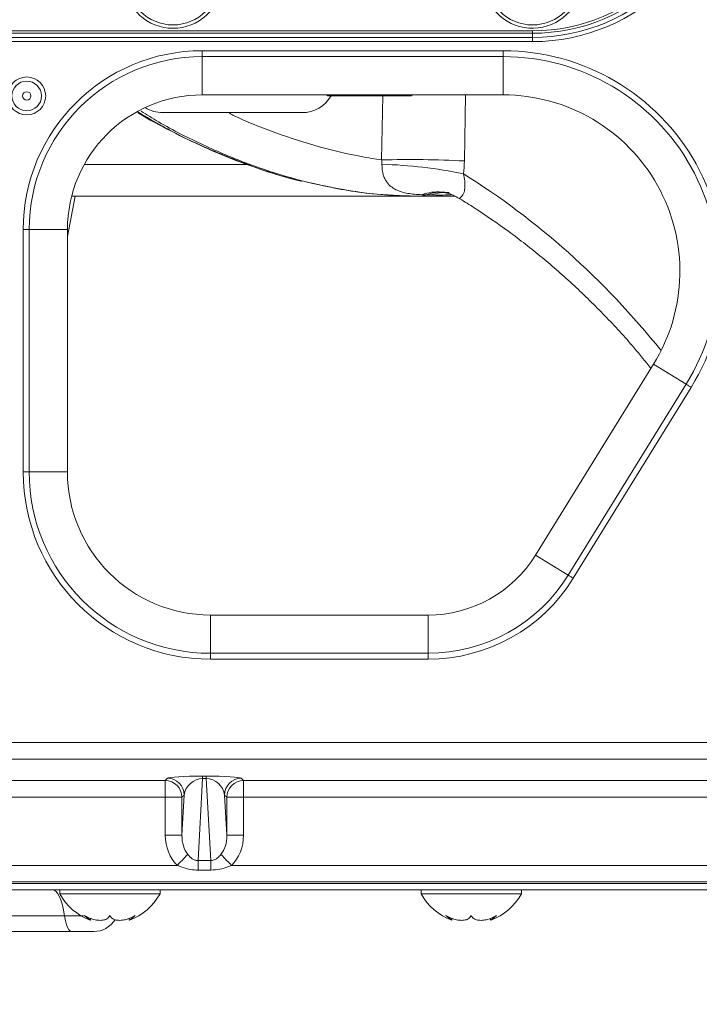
# Model space of a CAD drawing. Header units: millimetres. Extents: x 0 to 8410, y 0 to 5940.
# Tile 90 of 256: x 3494 to 3575, y 1379 to 1497. Entities that reach past the tile are written whole.
import ezdxf

# ---------------------------------------------------------------- set-up
doc = ezdxf.new("R2010")
doc.units = ezdxf.units.MM
doc.header["$LTSCALE"] = 10
doc.styles.add('SLDTEXTSTYLE0', font='TXT', dxfattribs={"width": 0.605})
doc.dimstyles.new('SLDDIMSTYLE0', dxfattribs={"dimtxt": 50, "dimasz": 50, "dimexe": 0, "dimexo": 0.0625, "dimgap": 12.5, "dimtad": 1, "dimtoh": 1, "dimdec": 1, "dimrnd": 1e-09, "dimzin": 12, "dimdsep": 46, "dimtxsty": 'SLDTEXTSTYLE0', "dimsah": 1, "dimcen": 0.09, "dimadec": 0, "dimazin": 0, "dimtfac": 1, "dimtofl": 0, "dimtmove": 0, "dimatfit": 3, "dimfxl": 1, "dimfrac": 2, "dimtolj": 1, "dimtzin": 12, "dimarcsym": 0})
doc.dimstyles.new('SLDDIMSTYLE2', dxfattribs={"dimtxt": 50, "dimasz": 50, "dimexe": 0, "dimexo": 0.0625, "dimgap": 12.5, "dimtad": 1, "dimtoh": 1, "dimdec": 1, "dimrnd": 1e-09, "dimzin": 12, "dimdsep": 46, "dimtxsty": 'SLDTEXTSTYLE0', "dimsah": 1, "dimcen": 0.09, "dimadec": 0, "dimazin": 0, "dimtfac": 1, "dimtofl": 0, "dimtmove": 0, "dimatfit": 3, "dimfxl": 1, "dimfrac": 2, "dimtolj": 1, "dimtzin": 12, "dimarcsym": 0})

# ---------------------------------------------------------------- blocks, each defined once
blk = doc.blocks.new('*D23')
at = {"color": 7, "linetype": 'Continuous', "lineweight": 0}
for p, q in [((3671.8, 2078.39), (3671.8, 1024.66)), ((3434.8, 1247.6), (3434.8, 1024.66)), ((3434.8, 1039.66), (3671.8, 1039.66)), ((3671.8, 1039.66), (4144.45, 1039.66))]:
    blk.add_line(p, q, dxfattribs=at)
for points in [[(3434.8, 1039.66), (3484.8, 1032.16), (3484.8, 1047.16)], [(3671.8, 1039.66), (3621.8, 1047.16), (3621.8, 1032.16)]]:
    blk.add_solid(points, dxfattribs=at)
at = {"color": 7, "linetype": 'Continuous', "lineweight": 0, "char_height": 50, "attachment_point": 1, "style": 'SLDTEXTSTYLE0'}
for s, insert in [(' (2x M8)', (3876.76, 1104.11)), ('237', (3762.19, 1104.11))]:
    blk.add_mtext(s, dxfattribs=dict(at, insert=insert))
blk = doc.blocks.new('*D24')
at = {"color": 7, "linetype": 'Continuous', "lineweight": 0}
for p, q in [((3691.8, 2378.39), (3691.8, 1122.08)), ((3671.8, 2078.39), (3671.8, 1122.08)), ((3671.8, 1137.08), (3571.8, 1137.08)), ((3671.8, 1137.08), (3691.8, 1137.08)), ((3691.8, 1137.08), (4112.05, 1137.08))]:
    blk.add_line(p, q, dxfattribs=at)
for points in [[(3671.8, 1137.08), (3621.8, 1144.58), (3621.8, 1129.58)], [(3691.8, 1137.08), (3741.8, 1129.58), (3741.8, 1144.58)]]:
    blk.add_solid(points, dxfattribs=at)
at = {"color": 7, "linetype": 'Continuous', "lineweight": 0, "char_height": 50, "attachment_point": 1, "style": 'SLDTEXTSTYLE0'}
for s, insert in [(' (2x M8)', (3844.36, 1201.53)), ('20', (3767.98, 1201.53))]:
    blk.add_mtext(s, dxfattribs=dict(at, insert=insert))
blk = doc.blocks.new('*D25')
at = {"color": 7, "linetype": 'Continuous', "lineweight": 0}
for p, q in [((3699.8, 2693.39), (3699.8, 1221.93)), ((3671.8, 2078.39), (3671.8, 1221.93)), ((3671.8, 1236.93), (3571.8, 1236.93)), ((3671.8, 1236.93), (3699.8, 1236.93)), ((3699.8, 1236.93), (4112.05, 1236.93))]:
    blk.add_line(p, q, dxfattribs=at)
for points in [[(3671.8, 1236.93), (3621.8, 1244.43), (3621.8, 1229.43)], [(3699.8, 1236.93), (3749.8, 1229.43), (3749.8, 1244.43)]]:
    blk.add_solid(points, dxfattribs=at)
at = {"color": 7, "linetype": 'Continuous', "lineweight": 0, "char_height": 50, "attachment_point": 1, "style": 'SLDTEXTSTYLE0'}
for s, insert in [(' (2x M8)', (3844.36, 1301.39)), ('28', (3767.98, 1301.39))]:
    blk.add_mtext(s, dxfattribs=dict(at, insert=insert))

msp = doc.modelspace()

# ---------------------------------------------------------------- linework, layer by layer
at = {"color": 8, "linetype": 'Continuous', "lineweight": 0}
for p, q in [((3473.238699, 1495.844767), (3555.30418, 1495.844767)), ((3555.30418, 1495.844767), (3555.30418, 1495.544762)), ((3555.30418, 1495.544762), (3555.30418, 1495.044768)), ((3555.30418, 1494.544767), (3475.746292, 1494.544767)), ((3555.30418, 1495.044768), (3555.30418, 1494.544767)), ((3515.804182, 1493.458979), (3551.804181, 1493.458979)), ((3515.804182, 1492.751874), (3515.804182, 1493.458979)), ((3551.804181, 1492.751874), (3551.804181, 1493.458979)), ((3551.804181, 1492.751874), (3515.804182, 1492.751874)), ((3515.804182, 1488.172353), (3515.804182, 1492.751874)), ((3551.804181, 1488.172353), (3551.804181, 1492.751874)), ((3537.260297, 1480.384685), (3537.412177, 1488.044761)), ((3547.299843, 1488.172353), (3547.150354, 1480.258569)), ((3501.683104, 1479.835421), (3521.267619, 1479.835421)), ((3500.595111, 1476.044767), (3499.676596, 1471.222066)), ((3494.389969, 1443.044763), (3494.389969, 1472.044766)), ((3495.097074, 1472.044766), (3494.389969, 1472.044766)), ((3495.097074, 1472.044766), (3495.097074, 1443.044763)), ((3499.676596, 1472.044766), (3495.097074, 1472.044766)), ((3569.781821, 1455.94614), (3573.678564, 1453.540452)), ((3559.573125, 1430.692338), (3573.678564, 1453.540452)), ((3574.280258, 1453.168996), (3560.174804, 1430.320885)), ((3495.097074, 1443.044763), (3494.389969, 1443.044763)), ((3495.097074, 1443.044763), (3499.676596, 1443.044763)), ((3559.573125, 1430.692338), (3555.676374, 1433.098026)), ((3516.804184, 1421.337657), (3516.804184, 1425.917175)), ((3542.804185, 1421.337657), (3542.804185, 1425.917175)), ((3516.804184, 1420.630552), (3516.804184, 1421.337657)), ((3516.804184, 1421.337657), (3542.804185, 1421.337657)), ((3542.804185, 1420.630552), (3542.804185, 1421.337657)), ((3542.804185, 1420.630552), (3516.804184, 1420.630552)), ((3445.550431, 1410.665041), (3586.557935, 1410.665041)), ((3586.557935, 1408.666259), (3445.550431, 1408.666259)), ((3450.735559, 1406.112168), (3511.372808, 1406.112168)), ((3511.372808, 1406.112168), (3511.641997, 1406.381363)), ((3511.372808, 1404.113388), (3511.372808, 1406.112168)), ((3515.844453, 1406.35271), (3515.295524, 1396.530302)), ((3515.844453, 1406.655396), (3516.263913, 1406.655396)), ((3515.844453, 1406.35271), (3515.844453, 1406.655396)), ((3516.263913, 1406.35271), (3515.844453, 1406.35271)), ((3516.263913, 1406.35271), (3516.263913, 1406.655396)), ((3516.812842, 1396.530302), (3516.263913, 1406.35271)), ((3520.466368, 1406.381363), (3520.735558, 1406.112168)), ((3520.735558, 1406.112168), (3581.372808, 1406.112168)), ((3520.735558, 1406.112168), (3520.735558, 1404.113388)), ((3511.372808, 1404.113388), (3450.735559, 1404.113388)), ((3511.372808, 1399.56563), (3511.372808, 1404.113388)), ((3511.372808, 1404.113388), (3513.371583, 1404.113388)), ((3513.371583, 1399.56563), (3513.64078, 1404.382581)), ((3513.64078, 1404.382581), (3513.371583, 1404.113388)), ((3513.371583, 1404.113388), (3513.371583, 1399.56563)), ((3518.467586, 1404.382581), (3518.736776, 1399.56563)), ((3518.736776, 1404.113388), (3518.467586, 1404.382581)), ((3518.736776, 1399.56563), (3518.736776, 1404.113388)), ((3518.736776, 1404.113388), (3520.735558, 1404.113388)), ((3520.735558, 1404.113388), (3520.735558, 1399.56563)), ((3581.372808, 1404.113388), (3520.735558, 1404.113388)), ((3511.372808, 1399.56563), (3513.371583, 1399.56563)), ((3520.735558, 1399.56563), (3518.736776, 1399.56563)), ((3515.295524, 1396.530302), (3516.812842, 1396.530302)), ((3515.295524, 1395.39956), (3515.295524, 1396.530302)), ((3516.812842, 1395.39956), (3516.812842, 1396.530302)), ((3449.285764, 1395.964916), (3512.822602, 1395.964916)), ((3516.812842, 1395.39956), (3515.295524, 1395.39956)), ((3519.285764, 1395.964916), (3582.822602, 1395.964916)), ((3605.145748, 1393.972527), (3264.462616, 1393.972527)), ((3499.320712, 1389.919765), (3467.490773, 1389.919765))]:
    msp.add_line(p, q, dxfattribs=at)
at = {"color": 7, "linetype": 'Continuous', "lineweight": 0}
for p, q in [((3474.084895, 1495.544762), (3555.30418, 1495.544762)), ((3475.522477, 1495.044768), (3555.30418, 1495.044768)), ((3551.804181, 1488.172353), (3515.804182, 1488.172353)), ((3530.676592, 1488.172353), (3530.804183, 1488.044761)), ((3530.804183, 1488.044761), (3540.804181, 1488.044761)), ((3540.804181, 1488.044761), (3540.931772, 1488.172353)), ((3527.74449, 1486.044765), (3511.075135, 1486.044765)), ((3541.480552, 1476.044767), (3500.180509, 1476.044767)), ((3541.73031, 1476.044767), (3541.558321, 1476.044767)), ((3546.046096, 1476.044767), (3541.73031, 1476.044767)), ((3499.676596, 1472.044766), (3499.676596, 1443.044763)), ((3555.676374, 1433.098026), (3569.781821, 1455.94614)), ((3516.804184, 1425.917175), (3542.804185, 1425.917175)), ((3264.282103, 1393.782298), (3605.326261, 1393.782298)), ((3581.427853, 1393.044764), (3288.180511, 1393.044764)), ((3498.75063, 1393.044764), (3498.75063, 1392.544764)), ((3510.750625, 1392.544764), (3510.750625, 1393.044764)), ((3541.979905, 1393.044764), (3541.979905, 1392.544764)), ((3553.979907, 1392.544764), (3553.979907, 1393.044764)), ((3498.75063, 1392.544764), (3510.750625, 1392.544764)), ((3541.979905, 1392.544764), (3553.979907, 1392.544764)), ((3502.434182, 1389.400416), (3502.434182, 1389.622469)), ((3507.067073, 1389.625177), (3507.067073, 1389.400416)), ((3545.663464, 1389.400416), (3545.663464, 1389.622469)), ((3550.296355, 1389.625177), (3550.296355, 1389.400416)), ((3500.194806, 1388.044765), (3472.631622, 1388.044765))]:
    msp.add_line(p, q, dxfattribs=at)
at = {"color": 8, "linetype": 'Continuous', "lineweight": 0, "flags": 128}
for points in [[(3574.280258, 1453.168996), (3574.196856, 1453.220487), (3574.114244, 1453.271479), (3574.033241, 1453.321487), (3573.954623, 1453.370027), (3573.879133, 1453.416631), (3573.807518, 1453.46085), (3573.740448, 1453.502253), (3573.678564, 1453.540452)], [(3560.174804, 1430.320885), (3560.091402, 1430.372376), (3560.008805, 1430.423368), (3559.927802, 1430.473376), (3559.849169, 1430.521913), (3559.773687, 1430.568516), (3559.702064, 1430.612732), (3559.634994, 1430.654142), (3559.573125, 1430.692338)], [(3512.822602, 1395.964916), (3513.016309, 1396.167997), (3513.20618, 1396.367059), (3513.388466, 1396.558163), (3513.559553, 1396.737527), (3513.716053, 1396.901603), (3513.854872, 1397.047142), (3513.973269, 1397.171265), (3514.06889, 1397.271515)], [(3519.285764, 1395.964916), (3519.092056, 1396.167997), (3518.902186, 1396.367059), (3518.7199, 1396.558163), (3518.548812, 1396.737527), (3518.392313, 1396.901603), (3518.253494, 1397.047142), (3518.135096, 1397.171265), (3518.039476, 1397.271515)], [(3499.320712, 1389.919765), (3499.217648, 1390.584056), (3499.084863, 1391.192603), (3498.925279, 1391.732047), (3498.74239, 1392.190546), (3498.540218, 1392.558034), (3498.323198, 1392.826444), (3498.096097, 1392.989883), (3497.863899, 1393.044764)], [(3500.194806, 1388.044765), (3500.05548, 1388.077694), (3499.919224, 1388.175757), (3499.78901, 1388.336803), (3499.667707, 1388.557296), (3499.557975, 1388.832395), (3499.46222, 1389.156061), (3499.382551, 1389.52119), (3499.320712, 1389.919765)]]:
    msp.add_lwpolyline(points, dxfattribs=at)
at = {"color": 7, "linetype": 'Continuous', "lineweight": 0}
for centre in [(3512.304182, 1502.044765), (3555.304182, 1502.044765)]:
    msp.add_circle(centre, 5.5, dxfattribs=at)
at = {"color": 8, "linetype": 'Continuous', "lineweight": 0}
for radius in [2.267949, 1.767949, 0.5]:
    msp.add_circle((3494.804182, 1488.044765), radius, dxfattribs=at)
for centre, radius, start, end in [((3555.304182, 1517.544765), 23, 270, 90), ((3555.304182, 1517.544765), 21.7, 270, 90), ((3512.304182, 1502.044765), 5.9, 100.93400605, 79.06599395), ((3555.304182, 1502.044765), 5.9, 100.93400605, 81.37601683), ((3515.804182, 1472.044765), 21.414214, 90, 180), ((3551.804182, 1467.044765), 26.414214, 328.31059018, 90), ((3515.804182, 1472.044765), 20.707107, 90, 180), ((3551.804182, 1467.044765), 25.707107, 328.31059018, 90), ((3540.619526, 1355.96265), 124.467374, 86.9922975, 91.54653367), ((3535.744668, 1424.334694), 55.54922, 78.2720905, 88.39841427), ((3543.994421, 1471.016724), 5.547724, 85.49603425, 110.22408335), ((3544.467693, 1470.907545), 5.624377, 86.45340373, 109.5109853), ((3545.003671, 1470.8549), 5.643767, 86.61631085, 108.79735098), ((3541.725124, 1478.400579), 2.355817, 270.12613736, 291.51795304), ((3516.804182, 1443.044765), 22.414214, 180, 270), ((3516.804182, 1443.044765), 21.707107, 180, 270), ((3542.804182, 1441.044765), 19.707107, 270, 328.31059018), ((3542.804182, 1441.044765), 20.414214, 270, 328.31059018), ((3511.369956, 1404.110542), 2.001629, 0.0814773, 89.91836252), ((3511.639151, 1404.379735), 2.001631, 0.08147719, 89.91852281), ((3520.469215, 1404.379735), 2.001631, 90.08147719, 179.91852281), ((3520.738414, 1404.11053), 2.00164, 90.08175985, 179.91818676)]:
    msp.add_arc(centre, radius, start, end, dxfattribs=at)
at = {"color": 7, "linetype": 'Continuous', "lineweight": 0}
for centre, radius, start, end in [((3555.304182, 1517.544765), 22.5, 270, 90), ((3555.304182, 1517.544765), 22, 270, 90), ((3515.804182, 1472.044765), 16.127589, 90, 180), ((3527.744489, 1490.044765), 4, 270, 330), ((3551.804182, 1467.044765), 21.127589, 328.31059018, 90), ((3511.075138, 1490.044765), 4, 238.1025867, 270), ((3516.804182, 1443.044765), 17.127589, 180, 270), ((3542.804182, 1441.044765), 15.127589, 270, 328.31059018), ((3504.870016, 1395.943746), 7, 209.04974724, 249.40063411), ((3504.631238, 1395.943746), 7, 290.62553641, 330.95025276), ((3548.099297, 1395.943746), 7, 209.04974724, 249.4006341), ((3547.860518, 1395.943746), 7, 290.62553641, 330.95025276), ((3502.820007, 1391.044765), 3.000001, 269.99617693, 328.14498026)]:
    msp.add_arc(centre, radius, start, end, dxfattribs=at)
at = {"color": 8, "linetype": 'Continuous', "lineweight": 0}
for centre, major_axis, ratio, start_param, end_param in [((3507.31105, 1386.921103), (-6.719799, 103.844403), 0.8462780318, 5.4044480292, 5.7393060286), ((3515.639274, 1406.3762), (4.00701, 0.014366), 0.0695845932, 1.519320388, 3.0716217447), ((3515.639274, 1404.377419), (1.605522, 1.368964), 0.8871414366, 0.8210960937, 2.3733974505), ((3516.46909, 1406.3762), (4.00701, -0.014366), 0.0695845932, 0.0699709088, 1.6222722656), ((3516.46909, 1404.377419), (1.605522, -1.368964), 0.8871414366, 0.7681952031, 2.3204965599), ((3515.375243, 1399.65286), (-0.263298, -4.71143), 0.8476764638, 4.778220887, 5.657415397), ((3515.375243, 1399.65286), (0.168701, 3.018718), 0.6615006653, 1.6366282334, 2.5158227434), ((3516.733121, 1399.65286), (-0.168701, 3.018718), 0.6615006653, 3.7673625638, 4.6465570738), ((3516.733121, 1399.65286), (0.263298, -4.71143), 0.8476764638, 0.6257699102, 1.5049644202)]:
    msp.add_ellipse(centre, major_axis=major_axis, ratio=ratio, start_param=start_param, end_param=end_param, dxfattribs=at)
at = {"color": 7, "linetype": 'Continuous', "lineweight": 0}
for points, knots in [([(3508.092287, 1486.04358), (3508.12379, 1486.023918), (3509.447124, 1485.19797), (3512.098351, 1483.799063), (3516.015387, 1481.879536), (3519.920986, 1480.251476), (3523.774976, 1478.91624), (3526.368408, 1478.124636), (3527.645531, 1477.842153), (3527.681645, 1477.834165)], [0, 0, 0, 0, 0.0048654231, 0.2043861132, 0.4030668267, 0.6009091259, 0.7979926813, 0.9942878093, 1, 1, 1, 1]), ([(3527.916636, 1477.839753), (3530.131351, 1477.334429), (3534.888638, 1476.248974), (3539.235243, 1476.115893), (3541.558321, 1476.044767)], [0, 0, 0, 0, 0.4655417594, 1, 1, 1, 1]), ([(3544.42754, 1476.546124), (3544.444341, 1476.5452), (3544.491225, 1476.542622), (3544.932041, 1476.470022), (3545.677518, 1476.25489), (3546.285705, 1475.916908), (3546.619933, 1475.731172)], [0, 0, 0, 0, 0.1238820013, 0.3457032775, 0.6404335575, 1, 1, 1, 1]), ([(3546.619247, 1475.732044), (3547.192309, 1475.377999), (3549.172878, 1474.154379), (3552.474883, 1471.85964), (3556.463952, 1468.753485), (3560.305075, 1465.387401), (3563.97847, 1461.767567), (3567.043596, 1458.453435), (3568.804318, 1456.260245), (3569.466512, 1455.435403)], [0, 0, 0, 0, 0.0678245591, 0.2344096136, 0.4009177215, 0.5673122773, 0.7336056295, 0.8998111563, 1, 1, 1, 1]), ([(3504.750628, 1389.952084), (3504.647831, 1389.804189), (3504.469723, 1389.547945), (3503.921431, 1389.378455), (3503.314638, 1389.372485), (3502.648531, 1389.51549), (3502.11096, 1389.729065), (3501.815515, 1389.897399), (3501.719538, 1389.952084)], [0, 0, 0, 0, 0.2355679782, 0.4081492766, 0.581146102, 0.7450754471, 0.9171861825, 1, 1, 1, 1]), ([(3501.719538, 1389.952084), (3501.898577, 1389.806447), (3502.208795, 1389.554104), (3502.425044, 1389.388408), (3502.413374, 1389.39733), (3502.409335, 1389.400417)], [0, 0, 0, 0, 0.4716077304, 0.8171444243, 1, 1, 1, 1]), ([(3507.781717, 1389.952084), (3507.496949, 1389.804189), (3507.003555, 1389.547945), (3506.233899, 1389.378455), (3505.619948, 1389.372486), (3505.138454, 1389.515488), (3504.871601, 1389.729066), (3504.780291, 1389.897399), (3504.750628, 1389.952084)], [0, 0, 0, 0, 0.2355688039, 0.4081500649, 0.5811456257, 0.7450759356, 0.9171859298, 1, 1, 1, 1]), ([(3507.09192, 1389.400419), (3507.086619, 1389.396316), (3507.070682, 1389.383984), (3507.247242, 1389.520641), (3507.510521, 1389.728488), (3507.715214, 1389.897253), (3507.781717, 1389.952084)], [0, 0, 0, 0, 0.163242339, 0.4907200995, 0.8345386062, 1, 1, 1, 1]), ([(3547.979909, 1389.952084), (3547.877112, 1389.804189), (3547.699003, 1389.547944), (3547.150715, 1389.378455), (3546.543918, 1389.372485), (3545.877814, 1389.51549), (3545.340242, 1389.729064), (3545.044797, 1389.897399), (3544.94882, 1389.952084)], [0, 0, 0, 0, 0.2355673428, 0.4081493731, 0.5811458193, 0.7450754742, 0.917186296, 1, 1, 1, 1]), ([(3544.94882, 1389.952084), (3545.127859, 1389.806447), (3545.438076, 1389.554105), (3545.654326, 1389.388408), (3545.642656, 1389.39733), (3545.638617, 1389.400417)], [0, 0, 0, 0, 0.4716085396, 0.8171441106, 1, 1, 1, 1]), ([(3551.010999, 1389.952084), (3550.726231, 1389.804189), (3550.232836, 1389.547945), (3549.463182, 1389.378455), (3548.849229, 1389.372486), (3548.367736, 1389.515488), (3548.100884, 1389.729065), (3548.009573, 1389.897399), (3547.979909, 1389.952084)], [0, 0, 0, 0, 0.2355689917, 0.4081506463, 0.5811459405, 0.7450764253, 0.9171866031, 1, 1, 1, 1]), ([(3550.321202, 1389.400419), (3550.315901, 1389.396316), (3550.299964, 1389.383984), (3550.476523, 1389.520641), (3550.739804, 1389.728488), (3550.944496, 1389.897253), (3551.010999, 1389.952084)], [0, 0, 0, 0, 0.1632425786, 0.4907208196, 0.8345383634, 1, 1, 1, 1]), ([(3502.791632, 1388.044765), (3502.797424, 1388.044765), (3502.81528, 1388.044765), (3502.60099, 1388.044765), (3502.186017, 1388.044765), (3501.606227, 1388.044765), (3500.943098, 1388.044765), (3500.460893, 1388.044765), (3500.221351, 1388.044765), (3500.194806, 1388.044765)], [0, 0, 0, 0, 0.08602870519, 0.26517638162, 0.44367527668, 0.62156726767, 0.79940895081, 0.97777110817, 1, 1, 1, 1])]:
    msp.add_open_spline(points, degree=3, knots=knots, dxfattribs=at)
at = {"color": 8, "linetype": 'Continuous', "lineweight": 0}
for points, knots in [([(3508.190479, 1486.090087), (3509.143544, 1485.517802), (3511.836103, 1483.90101), (3516.383827, 1481.715774), (3521.729208, 1479.611735), (3525.633547, 1478.278923), (3527.632127, 1477.894481), (3527.916636, 1477.839753)], [0, 0, 0, 0, 0.1448259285, 0.4091557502, 0.6819350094, 0.9547217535, 1, 1, 1, 1]), ([(3541.73031, 1476.044767), (3540.090518, 1476.09038), (3536.799874, 1476.181915), (3531.676404, 1476.938744), (3526.498195, 1478.154278), (3521.260144, 1479.851813), (3515.926655, 1482.111712), (3511.628362, 1484.250541), (3509.177704, 1485.799669), (3508.492197, 1486.232996)], [0, 0, 0, 0, 0.1599134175, 0.3209054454, 0.4732544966, 0.6255975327, 0.7823594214, 0.9391208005, 1, 1, 1, 1]), ([(3518.899124, 1486.044765), (3519.088522, 1485.948073), (3520.985839, 1484.979449), (3524.643588, 1483.570794), (3529.798045, 1481.877112), (3534.016918, 1480.895148), (3536.462605, 1480.510231), (3537.260297, 1480.384685)], [0, 0, 0, 0, 0.0302446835, 0.3029798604, 0.5835709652, 0.8641763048, 1, 1, 1, 1]), ([(3542.076613, 1476.22242), (3541.468641, 1476.241684), (3540.906266, 1476.290838), (3539.869906, 1476.476573), (3539.395157, 1476.611778), (3538.747175, 1476.935203), (3538.542715, 1477.063409), (3538.164384, 1477.376057), (3537.989019, 1477.561513), (3537.759122, 1477.901516), (3537.68783, 1478.0254), (3537.558052, 1478.302343), (3537.499368, 1478.456422), (3537.353224, 1478.965968), (3537.294857, 1479.383183), (3537.297228, 1479.862212)], [0, 0, 0, 0, 0.25, 0.25, 0.5, 0.5, 0.625, 0.625, 0.75, 0.75, 0.8125, 0.8125, 0.875, 0.875, 1, 1, 1, 1]), ([(3547.035839, 1478.724264), (3547.101412, 1478.43642), (3547.199318, 1478.006639), (3547.240074, 1477.355134), (3547.205569, 1476.889216), (3547.065269, 1476.345353), (3546.80507, 1475.929236), (3546.536463, 1475.80023), (3546.613336, 1475.759094), (3546.630527, 1475.749895)], [0, 0, 0, 0, 0.15854260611, 0.23672084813, 0.36089756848, 0.44112781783, 0.6617873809, 0.9243651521, 1, 1, 1, 1]), ([(3545.621756, 1476.238296), (3545.586495, 1476.235149), (3544.688502, 1476.155009), (3543.92176, 1476.176758), (3543.185126, 1476.197653)], [0, 0, 0, 0, 0.0392670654, 1, 1, 1, 1]), ([(3514.06889, 1397.271515), (3514.23624, 1397.086498), (3514.483463, 1396.813176), (3514.859572, 1396.610595), (3515.098115, 1396.539517), (3515.225523, 1396.533569), (3515.295524, 1396.530302)], [0, 0, 0, 0, 0.508314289, 0.7509245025, 0.8631517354, 1, 1, 1, 1]), ([(3516.812842, 1396.530302), (3516.916735, 1396.538596), (3517.111628, 1396.554157), (3517.473362, 1396.719746), (3517.774685, 1396.964133), (3517.973184, 1397.19456), (3518.039476, 1397.271515)], [0, 0, 0, 0, 0.2025976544, 0.3800552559, 0.7929603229, 1, 1, 1, 1]), ([(3515.295524, 1395.39956), (3515.156665, 1395.402919), (3514.691445, 1395.41417), (3513.843521, 1395.550195), (3513.181493, 1395.819126), (3512.822602, 1395.964916)], [0, 0, 0, 0, 0.1630551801, 0.5462836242, 1, 1, 1, 1]), ([(3519.285764, 1395.964916), (3519.149476, 1395.904225), (3518.708604, 1395.707901), (3517.885631, 1395.463502), (3517.182367, 1395.421585), (3516.812842, 1395.39956)], [0, 0, 0, 0, 0.1751522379, 0.5665892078, 1, 1, 1, 1]), ([(3501.584921, 1389.919765), (3501.294196, 1389.919765), (3500.536893, 1389.919765), (3499.784354, 1389.919765), (3499.320712, 1389.919765)], [0, 0, 0, 0, 0.3838947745, 1, 1, 1, 1])]:
    msp.add_open_spline(points, degree=3, knots=knots, dxfattribs=at)
for points in [[(3537.297228, 1479.862212), (3537.298092, 1480.036655), (3537.28549, 1480.210823), (3537.260295, 1480.384688)], [(3547.150354, 1480.258571), (3547.140607, 1479.743417), (3547.102531, 1479.231968), (3547.035839, 1478.724261)], [(3542.589222, 1476.208953), (3542.419176, 1476.21249), (3542.248301, 1476.216979), (3542.076613, 1476.22242)], [(3543.185122, 1476.197654), (3542.987221, 1476.201306), (3542.788587, 1476.205071), (3542.589222, 1476.208953)]]:
    msp.add_open_spline(points, degree=3, dxfattribs=at)

# ---------------------------------------------------------------- dimensions: what is measured, and where the dimension line sits
at = {"color": 7, "linetype": 'Continuous', "lineweight": 0}
for base, p1, p2, dimstyle, picture, middle in [((3699.804182, 1236.932073), (3671.804182, 2078.391658), (3699.804182, 2693.391658), 'SLDDIMSTYLE2', '*D25', (3932.075828, 1236.932073)), ((3691.804182, 1137.076705), (3671.804182, 2078.391658), (3691.804182, 2378.391658), 'SLDDIMSTYLE2', '*D24', (3932.075828, 1137.076705)), ((3671.804182, 1039.657536), (3434.804182, 1247.59818), (3671.804182, 2078.391658), 'SLDDIMSTYLE0', '*D23', (3945.382829, 1039.657536))]:
    dim = msp.add_linear_dim(base=base, p1=p1, p2=p2, text='<> (2x M8)', dimstyle=dimstyle, dxfattribs=at)
    dim.commit()
    dim.dimension.update_dxf_attribs({"geometry": picture, "text_midpoint": middle, "dimtype": 160})

doc.saveas('drawing.dxf')
